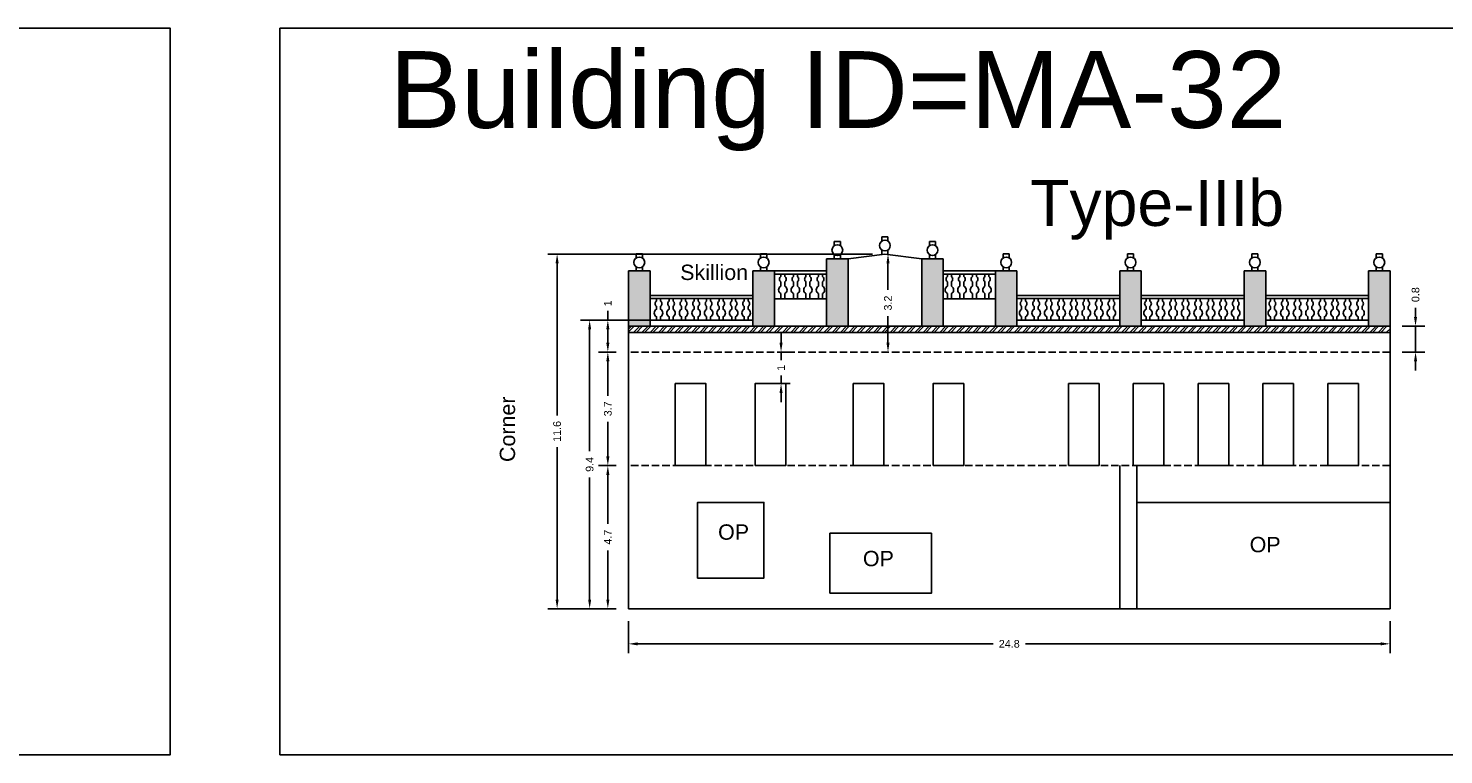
# Model space of a CAD drawing. Header units: metres. Extents: x 3416649 to 3417100, y -6712966 to -6712690.
# Tile 19 of 72: x 3416684 to 3416730, y -6712805 to -6712782. Entities that reach past the tile are written whole.
import ezdxf

# ---------------------------------------------------------------- set-up
doc = ezdxf.new("R2010")
doc.units = ezdxf.units.M
doc.linetypes.add('ACAD_ISO02W100', pattern=[15, 12, -3])
doc.layers.add('Dotted', color=7, linetype='ACAD_ISO02W100', plot=False)
doc.styles.get("Standard").update_dxf_attribs({"font": 'arial.ttf'})
doc.dimstyles.new('ISO-25', dxfattribs={"dimtxt": 0.25, "dimasz": 0.3, "dimexe": 0.3, "dimexo": 0.4, "dimgap": 0.2, "dimtad": 0, "dimdec": 1, "dimdsep": 46, "dimtxsty": 'Standard', "dimcen": 2.5, "dimadec": 0, "dimazin": 0, "dimtfac": 1, "dimtdec": 1, "dimtmove": 0, "dimatfit": 3, "dimfxl": 1, "dimarcsym": 0})

# ---------------------------------------------------------------- blocks, each defined once
blk = doc.blocks.new('*D253')
at = {"color": 0, "lineweight": -2, "transparency": 16777216}
for p, q in [((3416703.208, -6712801.099), (3416703.208, -6712802.143)), ((3416728.008, -6712801.099), (3416728.008, -6712802.143)), ((3416703.508, -6712801.843), (3416715.081, -6712801.843)), ((3416727.708, -6712801.843), (3416716.135, -6712801.843))]:
    blk.add_line(p, q, dxfattribs=at)
at = {"color": 0, "transparency": 16777216}
for points in [[(3416703.508, -6712801.793), (3416703.508, -6712801.893), (3416703.208, -6712801.843)], [(3416727.708, -6712801.793), (3416727.708, -6712801.893), (3416728.008, -6712801.843)]]:
    blk.add_solid(points, dxfattribs=at)
at = {"layer": 'Defpoints', "color": 0, "transparency": 16777216}
for p in [(3416703.208, -6712800.699), (3416728.008, -6712800.699), (3416728.008, -6712801.843)]:
    blk.add_point(p, dxfattribs=at)
at = {"color": 0, "transparency": 16777216, "insert": (3416715.608, -6712801.843), "char_height": 0.25, "attachment_point": 5}
blk.add_mtext('24.8', dxfattribs=at)
blk = doc.blocks.new('*D254')
at = {"color": 0, "lineweight": -2, "transparency": 16777216}
for p, q in [((3416702.808, -6712796.039), (3416702.234, -6712796.039)), ((3416702.534, -6712796.339), (3416702.534, -6712797.936)), ((3416702.534, -6712800.399), (3416702.534, -6712798.802)), ((3416702.808, -6712800.699), (3416702.234, -6712800.699))]:
    blk.add_line(p, q, dxfattribs=at)
at = {"color": 0, "transparency": 16777216}
for points in [[(3416702.484, -6712796.339), (3416702.584, -6712796.339), (3416702.534, -6712796.039)], [(3416702.484, -6712800.399), (3416702.584, -6712800.399), (3416702.534, -6712800.699)]]:
    blk.add_solid(points, dxfattribs=at)
at = {"layer": 'Defpoints', "color": 0, "transparency": 16777216}
for p in [(3416702.534, -6712796.039), (3416703.208, -6712796.039), (3416703.208, -6712800.699)]:
    blk.add_point(p, dxfattribs=at)
at = {"color": 0, "transparency": 16777216, "insert": (3416702.534, -6712798.369), "char_height": 0.25, "attachment_point": 5, "rotation": 90}
blk.add_mtext('4.7', dxfattribs=at)
blk = doc.blocks.new('*D255')
at = {"color": 0, "lineweight": -2, "transparency": 16777216}
for p, q in [((3416702.808, -6712792.339), (3416702.234, -6712792.339)), ((3416702.534, -6712792.639), (3416702.534, -6712793.761)), ((3416702.534, -6712795.739), (3416702.534, -6712794.616)), ((3416702.808, -6712796.039), (3416702.234, -6712796.039))]:
    blk.add_line(p, q, dxfattribs=at)
at = {"color": 0, "transparency": 16777216}
for points in [[(3416702.484, -6712792.639), (3416702.584, -6712792.639), (3416702.534, -6712792.339)], [(3416702.484, -6712795.739), (3416702.584, -6712795.739), (3416702.534, -6712796.039)]]:
    blk.add_solid(points, dxfattribs=at)
at = {"layer": 'Defpoints', "color": 0, "transparency": 16777216}
for p in [(3416702.534, -6712792.339), (3416703.208, -6712792.339), (3416703.208, -6712796.039)]:
    blk.add_point(p, dxfattribs=at)
at = {"color": 0, "transparency": 16777216, "insert": (3416702.534, -6712794.189), "char_height": 0.25, "attachment_point": 5, "rotation": 90}
blk.add_mtext('3.7', dxfattribs=at)
blk = doc.blocks.new('*D256')
at = {"color": 0, "lineweight": -2, "transparency": 16777216}
for p, q in [((3416711.958, -6712789.149), (3416711.958, -6712789.149)), ((3416711.658, -6712789.449), (3416711.658, -6712790.318)), ((3416711.658, -6712792.039), (3416711.658, -6712791.17)), ((3416711.889, -6712792.339), (3416711.958, -6712792.339))]:
    blk.add_line(p, q, dxfattribs=at)
at = {"color": 0, "transparency": 16777216}
for points in [[(3416711.608, -6712789.449), (3416711.708, -6712789.449), (3416711.658, -6712789.149)], [(3416711.608, -6712792.039), (3416711.708, -6712792.039), (3416711.658, -6712792.339)]]:
    blk.add_solid(points, dxfattribs=at)
at = {"layer": 'Defpoints', "color": 0, "transparency": 16777216}
for p in [(3416711.558, -6712789.149), (3416711.658, -6712789.149), (3416711.489, -6712792.339)]:
    blk.add_point(p, dxfattribs=at)
at = {"color": 0, "transparency": 16777216, "insert": (3416711.658, -6712790.744), "char_height": 0.25, "attachment_point": 5, "rotation": 90}
blk.add_mtext('3.2', dxfattribs=at)
blk = doc.blocks.new('*D257')
at = {"color": 0, "lineweight": -2, "transparency": 16777216}
for p, q in [((3416702.534, -6712791.299), (3416702.534, -6712790.999)), ((3416704.128, -6712791.299), (3416702.234, -6712791.299)), ((3416702.534, -6712792.039), (3416702.534, -6712791.599)), ((3416702.808, -6712792.339), (3416702.234, -6712792.339))]:
    blk.add_line(p, q, dxfattribs=at)
at = {"color": 0, "transparency": 16777216}
for points in [[(3416702.484, -6712791.599), (3416702.584, -6712791.599), (3416702.534, -6712791.299)], [(3416702.484, -6712792.039), (3416702.584, -6712792.039), (3416702.534, -6712792.339)]]:
    blk.add_solid(points, dxfattribs=at)
at = {"layer": 'Defpoints', "color": 0, "transparency": 16777216}
for p in [(3416702.534, -6712791.299), (3416704.528, -6712791.299), (3416703.208, -6712792.339)]:
    blk.add_point(p, dxfattribs=at)
at = {"color": 0, "transparency": 16777216, "insert": (3416702.534, -6712790.753), "char_height": 0.25, "attachment_point": 5, "rotation": 90}
blk.add_mtext('1', dxfattribs=at)
blk = doc.blocks.new('*D258')
at = {"color": 0, "lineweight": -2, "transparency": 16777216}
for p, q in [((3416702.808, -6712791.299), (3416701.642, -6712791.299)), ((3416701.942, -6712791.599), (3416701.942, -6712795.572)), ((3416701.942, -6712800.399), (3416701.942, -6712796.426)), ((3416702.808, -6712800.699), (3416701.642, -6712800.699))]:
    blk.add_line(p, q, dxfattribs=at)
at = {"color": 0, "transparency": 16777216}
for points in [[(3416701.892, -6712791.599), (3416701.992, -6712791.599), (3416701.942, -6712791.299)], [(3416701.892, -6712800.399), (3416701.992, -6712800.399), (3416701.942, -6712800.699)]]:
    blk.add_solid(points, dxfattribs=at)
at = {"layer": 'Defpoints', "color": 0, "transparency": 16777216}
for p in [(3416701.942, -6712791.299), (3416703.208, -6712791.299), (3416703.208, -6712800.699)]:
    blk.add_point(p, dxfattribs=at)
at = {"color": 0, "transparency": 16777216, "insert": (3416701.942, -6712795.999), "char_height": 0.25, "attachment_point": 5, "rotation": 90}
blk.add_mtext('9.4', dxfattribs=at)
blk = doc.blocks.new('*D259')
at = {"color": 0, "lineweight": -2, "transparency": 16777216}
for p, q in [((3416711.158, -6712789.149), (3416700.582, -6712789.149)), ((3416700.882, -6712789.449), (3416700.882, -6712794.411)), ((3416700.882, -6712800.399), (3416700.882, -6712795.437)), ((3416702.808, -6712800.699), (3416700.582, -6712800.699))]:
    blk.add_line(p, q, dxfattribs=at)
at = {"color": 0, "transparency": 16777216}
for points in [[(3416700.832, -6712789.449), (3416700.932, -6712789.449), (3416700.882, -6712789.149)], [(3416700.832, -6712800.399), (3416700.932, -6712800.399), (3416700.882, -6712800.699)]]:
    blk.add_solid(points, dxfattribs=at)
at = {"layer": 'Defpoints', "color": 0, "transparency": 16777216}
for p in [(3416700.882, -6712789.149), (3416711.558, -6712789.149), (3416703.208, -6712800.699)]:
    blk.add_point(p, dxfattribs=at)
at = {"color": 0, "transparency": 16777216, "insert": (3416700.882, -6712794.924), "char_height": 0.25, "attachment_point": 5, "rotation": 90}
blk.add_mtext('11.6', dxfattribs=at)
blk = doc.blocks.new('*D260')
at = {"color": 0, "lineweight": -2, "transparency": 16777216}
for p, q in [((3416708.176, -6712792.039), (3416708.176, -6712791.739)), ((3416708.176, -6712792.339), (3416708.176, -6712792.608)), ((3416708.228, -6712792.339), (3416708.476, -6712792.339)), ((3416708.176, -6712793.369), (3416708.176, -6712793.1)), ((3416708.228, -6712793.369), (3416708.476, -6712793.369)), ((3416708.176, -6712793.669), (3416708.176, -6712793.969))]:
    blk.add_line(p, q, dxfattribs=at)
at = {"color": 0, "transparency": 16777216}
for points in [[(3416708.126, -6712792.039), (3416708.226, -6712792.039), (3416708.176, -6712792.339)], [(3416708.126, -6712793.669), (3416708.226, -6712793.669), (3416708.176, -6712793.369)]]:
    blk.add_solid(points, dxfattribs=at)
at = {"layer": 'Defpoints', "color": 0, "transparency": 16777216}
for p in [(3416707.828, -6712792.339), (3416708.176, -6712792.339), (3416707.828, -6712793.369)]:
    blk.add_point(p, dxfattribs=at)
at = {"color": 0, "transparency": 16777216, "insert": (3416708.176, -6712792.854), "char_height": 0.25, "attachment_point": 5, "rotation": 90}
blk.add_mtext('1', dxfattribs=at)
blk = doc.blocks.new('*D261')
at = {"color": 0, "lineweight": -2, "transparency": 16777216}
for p, q in [((3416728.839, -6712791.199), (3416728.839, -6712790.899)), ((3416728.408, -6712791.499), (3416729.139, -6712791.499)), ((3416728.839, -6712792.339), (3416728.839, -6712791.499)), ((3416728.408, -6712792.339), (3416729.139, -6712792.339)), ((3416728.839, -6712792.639), (3416728.839, -6712792.939))]:
    blk.add_line(p, q, dxfattribs=at)
at = {"color": 0, "transparency": 16777216}
for points in [[(3416728.789, -6712791.199), (3416728.889, -6712791.199), (3416728.839, -6712791.499)], [(3416728.789, -6712792.639), (3416728.889, -6712792.639), (3416728.839, -6712792.339)]]:
    blk.add_solid(points, dxfattribs=at)
at = {"layer": 'Defpoints', "color": 0, "transparency": 16777216}
for p in [(3416728.008, -6712791.499), (3416728.839, -6712791.499), (3416728.008, -6712792.339)]:
    blk.add_point(p, dxfattribs=at)
at = {"color": 0, "transparency": 16777216, "insert": (3416728.839, -6712790.471), "char_height": 0.25, "attachment_point": 5, "rotation": 90}
blk.add_mtext('0.8', dxfattribs=at)

msp = doc.modelspace()

# ---------------------------------------------------------------- hatches: boundary and pattern name
h = msp.add_hatch()
h.set_pattern_fill('ANSI32', color=256, scale=0.02)
h.set_pattern_definition([(45, (-8.33912, 0), (-0.134703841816, 0.134703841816), []), (45, (-8.24931, 0), (-0.134703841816, 0.134703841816), [])])
h.paths.add_polyline_path([(3416703.208, -6712791.499), (3416703.208, -6712791.699), (3416728.008, -6712791.699), (3416728.008, -6712791.499)])
h.paths.add_polyline_path([(3416704.733, -6712790.276), (3416707.196, -6712790.276), (3416707.196, -6712789.246), (3416704.733, -6712789.246)], flags=9)
h = msp.add_hatch(color=256)
h.dxf.hatch_style = 1
h.paths.add_polyline_path([(3416727.308, -6712791.499), (3416728.008, -6712791.499), (3416728.008, -6712789.699), (3416727.308, -6712789.699)])
h.paths.add_polyline_path([(3416723.258, -6712791.499), (3416723.958, -6712791.499), (3416723.958, -6712789.699), (3416723.258, -6712789.699)])
h.paths.add_polyline_path([(3416719.908, -6712789.699), (3416719.208, -6712789.699), (3416719.208, -6712791.499), (3416719.908, -6712791.499)])
h.paths.add_polyline_path([(3416715.158, -6712791.499), (3416715.858, -6712791.499), (3416715.858, -6712789.699), (3416715.158, -6712789.699)])
h.paths.add_polyline_path([(3416712.758, -6712791.499), (3416713.458, -6712791.499), (3416713.458, -6712789.299), (3416712.758, -6712789.299)])
h.paths.add_polyline_path([(3416709.658, -6712791.499), (3416710.358, -6712791.499), (3416710.358, -6712789.299), (3416709.658, -6712789.299)])
h.paths.add_polyline_path([(3416707.258, -6712791.499), (3416707.958, -6712791.499), (3416707.958, -6712789.699), (3416707.258, -6712789.699)])
h.paths.add_polyline_path([(3416703.908, -6712789.699), (3416703.208, -6712789.699), (3416703.208, -6712791.499), (3416703.908, -6712791.499)])

# ---------------------------------------------------------------- linework, layer by layer
for points in [[(3416649.386, -6712781.797), (3416688.284, -6712781.797), (3416688.284, -6712805.453), (3416649.386, -6712805.453)], [(3416691.857, -6712781.797), (3416740.65, -6712781.797), (3416740.65, -6712805.453), (3416691.857, -6712805.453)], [(3416704.728, -6712796.039), (3416705.728, -6712796.039), (3416705.728, -6712793.369), (3416704.728, -6712793.369)], [(3416707.328, -6712796.039), (3416708.328, -6712796.039), (3416708.328, -6712793.369), (3416707.328, -6712793.369)], [(3416710.528, -6712796.039), (3416711.528, -6712796.039), (3416711.528, -6712793.369), (3416710.528, -6712793.369)], [(3416713.128, -6712796.039), (3416714.128, -6712796.039), (3416714.128, -6712793.369), (3416713.128, -6712793.369)], [(3416705.458, -6712799.699), (3416707.618, -6712799.699), (3416707.618, -6712797.239), (3416705.458, -6712797.239)], [(3416719.758, -6712797.239), (3416728.008, -6712797.239), (3416728.008, -6712800.699), (3416719.758, -6712800.699)], [(3416713.076, -6712798.239), (3416713.076, -6712800.189), (3416709.768, -6712800.189), (3416709.768, -6712798.239)]]:
    msp.add_lwpolyline(points, close=True)
for points in [[(3416709.908, -6712788.877), (3416709.908, -6712788.743)], [(3416710.108, -6712788.743), (3416709.908, -6712788.743)], [(3416710.108, -6712788.877), (3416710.108, -6712788.743)], [(3416711.458, -6712788.727), (3416711.458, -6712788.593)], [(3416711.658, -6712788.593), (3416711.458, -6712788.593)], [(3416711.658, -6712788.727), (3416711.658, -6712788.593)], [(3416713.008, -6712788.877), (3416713.008, -6712788.743)], [(3416713.008, -6712788.743), (3416713.208, -6712788.743)], [(3416713.208, -6712788.877), (3416713.208, -6712788.743)], [(3416703.458, -6712789.277), (3416703.458, -6712789.143)], [(3416703.658, -6712789.143), (3416703.458, -6712789.143)], [(3416703.658, -6712789.277), (3416703.658, -6712789.143)], [(3416707.508, -6712789.277), (3416707.508, -6712789.143)], [(3416707.708, -6712789.143), (3416707.508, -6712789.143)], [(3416707.708, -6712789.277), (3416707.708, -6712789.143)], [(3416709.658, -6712789.299), (3416709.658, -6712791.499)], [(3416709.658, -6712789.299), (3416710.358, -6712789.299)], [(3416709.908, -6712789.299), (3416709.908, -6712789.165)], [(3416710.108, -6712789.299), (3416710.108, -6712789.165)], [(3416710.358, -6712789.299), (3416711.558, -6712789.149)], [(3416710.358, -6712789.299), (3416710.358, -6712791.499)], [(3416711.458, -6712789.149), (3416711.458, -6712789.015)], [(3416712.758, -6712789.299), (3416711.558, -6712789.149)], [(3416711.658, -6712789.149), (3416711.658, -6712789.015)], [(3416712.758, -6712789.299), (3416712.758, -6712791.499)], [(3416713.458, -6712789.299), (3416712.758, -6712789.299)], [(3416713.008, -6712789.299), (3416713.008, -6712789.165)], [(3416713.208, -6712789.299), (3416713.208, -6712789.165)], [(3416713.458, -6712789.299), (3416713.458, -6712791.499)], [(3416715.408, -6712789.277), (3416715.408, -6712789.143)], [(3416715.408, -6712789.143), (3416715.608, -6712789.143)], [(3416715.608, -6712789.277), (3416715.608, -6712789.143)], [(3416719.458, -6712789.277), (3416719.458, -6712789.143)], [(3416719.458, -6712789.143), (3416719.658, -6712789.143)], [(3416719.658, -6712789.277), (3416719.658, -6712789.143)], [(3416723.508, -6712789.277), (3416723.508, -6712789.143)], [(3416723.508, -6712789.143), (3416723.708, -6712789.143)], [(3416723.708, -6712789.277), (3416723.708, -6712789.143)], [(3416727.558, -6712789.277), (3416727.558, -6712789.143)], [(3416727.558, -6712789.143), (3416727.758, -6712789.143)], [(3416727.758, -6712789.277), (3416727.758, -6712789.143)], [(3416703.208, -6712789.699), (3416703.208, -6712800.699)], [(3416703.208, -6712789.699), (3416703.908, -6712789.699)], [(3416703.308, -6712789.699), (3416703.808, -6712789.699)], [(3416703.458, -6712789.699), (3416703.458, -6712789.565)], [(3416703.658, -6712789.699), (3416703.658, -6712789.565)], [(3416703.908, -6712789.699), (3416703.908, -6712791.499)], [(3416707.258, -6712789.699), (3416707.258, -6712791.499)], [(3416707.258, -6712789.699), (3416707.958, -6712789.699)], [(3416707.358, -6712789.699), (3416707.858, -6712789.699)], [(3416707.508, -6712789.699), (3416707.508, -6712789.565)], [(3416707.708, -6712789.699), (3416707.708, -6712789.565)], [(3416707.958, -6712789.699), (3416707.958, -6712791.499)], [(3416707.958, -6712789.699), (3416709.658, -6712789.699)], [(3416715.158, -6712789.699), (3416713.458, -6712789.699)], [(3416715.158, -6712789.699), (3416715.158, -6712791.499)], [(3416715.858, -6712789.699), (3416715.158, -6712789.699)], [(3416715.758, -6712789.699), (3416715.258, -6712789.699)], [(3416715.408, -6712789.699), (3416715.408, -6712789.565)], [(3416715.608, -6712789.699), (3416715.608, -6712789.565)], [(3416715.858, -6712789.699), (3416715.858, -6712791.499)], [(3416719.208, -6712789.699), (3416719.208, -6712791.499)], [(3416719.908, -6712789.699), (3416719.208, -6712789.699)], [(3416719.808, -6712789.699), (3416719.308, -6712789.699)], [(3416719.458, -6712789.699), (3416719.458, -6712789.565)], [(3416719.658, -6712789.699), (3416719.658, -6712789.565)], [(3416719.908, -6712789.699), (3416719.908, -6712791.499)], [(3416723.258, -6712789.699), (3416723.258, -6712791.499)], [(3416723.958, -6712789.699), (3416723.258, -6712789.699)], [(3416723.858, -6712789.699), (3416723.358, -6712789.699)], [(3416723.508, -6712789.699), (3416723.508, -6712789.565)], [(3416723.708, -6712789.699), (3416723.708, -6712789.565)], [(3416723.958, -6712789.699), (3416723.958, -6712791.499)], [(3416727.308, -6712789.699), (3416727.308, -6712791.499)], [(3416728.008, -6712789.699), (3416727.308, -6712789.699)], [(3416727.908, -6712789.699), (3416727.408, -6712789.699)], [(3416727.558, -6712789.699), (3416727.558, -6712789.565)], [(3416727.758, -6712789.699), (3416727.758, -6712789.565)], [(3416728.008, -6712789.699), (3416728.008, -6712800.699)], [(3416707.958, -6712789.799), (3416709.658, -6712789.799)], [(3416715.158, -6712789.799), (3416713.458, -6712789.799)], [(3416703.908, -6712790.499), (3416707.258, -6712790.499)], [(3416703.908, -6712790.599), (3416707.258, -6712790.599)], [(3416707.958, -6712790.605), (3416709.658, -6712790.605)], [(3416715.158, -6712790.605), (3416713.458, -6712790.605)], [(3416719.208, -6712790.499), (3416715.858, -6712790.499)], [(3416719.208, -6712790.599), (3416715.858, -6712790.599)], [(3416723.258, -6712790.499), (3416719.908, -6712790.499)], [(3416723.258, -6712790.599), (3416719.908, -6712790.599)], [(3416727.308, -6712790.499), (3416723.958, -6712790.499)], [(3416727.308, -6712790.599), (3416723.958, -6712790.599)], [(3416703.208, -6712791.499), (3416728.008, -6712791.499)], [(3416703.908, -6712791.299), (3416707.258, -6712791.299)], [(3416719.208, -6712791.299), (3416715.858, -6712791.299)], [(3416723.258, -6712791.299), (3416719.908, -6712791.299)], [(3416727.308, -6712791.299), (3416723.958, -6712791.299)], [(3416703.208, -6712791.699), (3416728.008, -6712791.699)], [(3416717.535, -6712793.369), (3416717.535, -6712796.039)], [(3416718.535, -6712793.369), (3416717.535, -6712793.369)], [(3416718.535, -6712793.369), (3416718.535, -6712796.039)], [(3416719.646, -6712793.369), (3416719.646, -6712796.039)], [(3416720.646, -6712793.369), (3416719.646, -6712793.369)], [(3416720.646, -6712793.369), (3416720.646, -6712796.039)], [(3416721.757, -6712793.369), (3416721.757, -6712796.039)], [(3416722.757, -6712793.369), (3416721.757, -6712793.369)], [(3416722.757, -6712793.369), (3416722.757, -6712796.039)], [(3416723.867, -6712793.369), (3416723.867, -6712796.039)], [(3416724.867, -6712793.369), (3416723.867, -6712793.369)], [(3416724.867, -6712793.369), (3416724.867, -6712796.039)], [(3416725.978, -6712793.369), (3416725.978, -6712796.039)], [(3416726.978, -6712793.369), (3416725.978, -6712793.369)], [(3416726.978, -6712793.369), (3416726.978, -6712796.039)], [(3416718.535, -6712796.039), (3416717.535, -6712796.039)], [(3416719.208, -6712796.039), (3416719.208, -6712800.699)], [(3416720.646, -6712796.039), (3416719.646, -6712796.039)], [(3416719.758, -6712796.039), (3416719.758, -6712800.699)], [(3416722.757, -6712796.039), (3416721.757, -6712796.039)], [(3416724.867, -6712796.039), (3416723.867, -6712796.039)], [(3416726.978, -6712796.039), (3416725.978, -6712796.039)], [(3416719.758, -6712797.239), (3416728.008, -6712797.239)], [(3416703.208, -6712800.699), (3416728.008, -6712800.699)]]:
    msp.add_lwpolyline(points)
for points in [[(3416708.17, -6712789.799), (3416708.17, -6712789.879, 0.504557), (3416708.17, -6712790.054), (3416708.17, -6712790.194, 0.59952), (3416708.17, -6712790.437), (3416708.17, -6712790.605)], [(3416708.299, -6712790.605), (3416708.299, -6712790.437, 0.59952), (3416708.299, -6712790.194), (3416708.299, -6712790.054, 0.504557), (3416708.299, -6712789.879), (3416708.299, -6712789.799)], [(3416708.578, -6712789.799), (3416708.578, -6712789.879, 0.504557), (3416708.578, -6712790.054), (3416708.578, -6712790.194, 0.59952), (3416708.578, -6712790.437), (3416708.578, -6712790.605)], [(3416708.707, -6712790.605), (3416708.707, -6712790.437, 0.59952), (3416708.707, -6712790.194), (3416708.707, -6712790.054, 0.504557), (3416708.707, -6712789.879), (3416708.707, -6712789.799)], [(3416708.986, -6712789.799), (3416708.986, -6712789.879, 0.504557), (3416708.986, -6712790.054), (3416708.986, -6712790.194, 0.59952), (3416708.986, -6712790.437), (3416708.986, -6712790.605)], [(3416709.115, -6712790.605), (3416709.115, -6712790.437, 0.59952), (3416709.115, -6712790.194), (3416709.115, -6712790.054, 0.504557), (3416709.115, -6712789.879), (3416709.115, -6712789.799)], [(3416709.394, -6712789.799), (3416709.394, -6712789.879, 0.504557), (3416709.394, -6712790.054), (3416709.394, -6712790.194, 0.59952), (3416709.394, -6712790.437), (3416709.394, -6712790.605)], [(3416709.523, -6712790.605), (3416709.523, -6712790.437, 0.59952), (3416709.523, -6712790.194), (3416709.523, -6712790.054, 0.504557), (3416709.523, -6712789.879), (3416709.523, -6712789.799)], [(3416713.593, -6712790.605), (3416713.593, -6712790.437, -0.59952), (3416713.593, -6712790.194), (3416713.593, -6712790.054, -0.504557), (3416713.593, -6712789.879), (3416713.593, -6712789.799)], [(3416713.723, -6712789.799), (3416713.723, -6712789.879, -0.504557), (3416713.723, -6712790.054), (3416713.723, -6712790.194, -0.59952), (3416713.723, -6712790.437), (3416713.723, -6712790.605)], [(3416714.001, -6712790.605), (3416714.001, -6712790.437, -0.59952), (3416714.001, -6712790.194), (3416714.001, -6712790.054, -0.504557), (3416714.001, -6712789.879), (3416714.001, -6712789.799)], [(3416714.131, -6712789.799), (3416714.131, -6712789.879, -0.504557), (3416714.131, -6712790.054), (3416714.131, -6712790.194, -0.59952), (3416714.131, -6712790.437), (3416714.131, -6712790.605)], [(3416714.409, -6712790.605), (3416714.409, -6712790.437, -0.59952), (3416714.409, -6712790.194), (3416714.409, -6712790.054, -0.504557), (3416714.409, -6712789.879), (3416714.409, -6712789.799)], [(3416714.539, -6712789.799), (3416714.539, -6712789.879, -0.504557), (3416714.539, -6712790.054), (3416714.539, -6712790.194, -0.59952), (3416714.539, -6712790.437), (3416714.539, -6712790.605)], [(3416714.817, -6712790.605), (3416714.817, -6712790.437, -0.59952), (3416714.817, -6712790.194), (3416714.817, -6712790.054, -0.504557), (3416714.817, -6712789.879), (3416714.817, -6712789.799)], [(3416714.947, -6712789.799), (3416714.947, -6712789.879, -0.504557), (3416714.947, -6712790.054), (3416714.947, -6712790.194, -0.59952), (3416714.947, -6712790.437), (3416714.947, -6712790.605)], [(3416704.12, -6712790.599), (3416704.12, -6712790.679, 0.504557), (3416704.12, -6712790.854), (3416704.12, -6712790.948, 0.59952), (3416704.12, -6712791.191), (3416704.12, -6712791.299)], [(3416704.249, -6712791.299), (3416704.249, -6712791.191, 0.59952), (3416704.249, -6712790.948), (3416704.249, -6712790.854, 0.504557), (3416704.249, -6712790.679), (3416704.249, -6712790.599)], [(3416704.528, -6712790.599), (3416704.528, -6712790.679, 0.504557), (3416704.528, -6712790.854), (3416704.528, -6712790.948, 0.59952), (3416704.528, -6712791.191), (3416704.528, -6712791.299)], [(3416704.657, -6712791.299), (3416704.657, -6712791.191, 0.59952), (3416704.657, -6712790.948), (3416704.657, -6712790.854, 0.504557), (3416704.657, -6712790.679), (3416704.657, -6712790.599)], [(3416704.936, -6712790.599), (3416704.936, -6712790.679, 0.504557), (3416704.936, -6712790.854), (3416704.936, -6712790.948, 0.59952), (3416704.936, -6712791.191), (3416704.936, -6712791.299)], [(3416705.065, -6712791.299), (3416705.065, -6712791.191, 0.59952), (3416705.065, -6712790.948), (3416705.065, -6712790.854, 0.504557), (3416705.065, -6712790.679), (3416705.065, -6712790.599)], [(3416705.344, -6712790.599), (3416705.344, -6712790.679, 0.504557), (3416705.344, -6712790.854), (3416705.344, -6712790.948, 0.59952), (3416705.344, -6712791.191), (3416705.344, -6712791.299)], [(3416705.473, -6712791.299), (3416705.473, -6712791.191, 0.59952), (3416705.473, -6712790.948), (3416705.473, -6712790.854, 0.504557), (3416705.473, -6712790.679), (3416705.473, -6712790.599)], [(3416705.752, -6712790.599), (3416705.752, -6712790.679, 0.504557), (3416705.752, -6712790.854), (3416705.752, -6712790.948, 0.59952), (3416705.752, -6712791.191), (3416705.752, -6712791.299)], [(3416705.881, -6712791.299), (3416705.881, -6712791.191, 0.59952), (3416705.881, -6712790.948), (3416705.881, -6712790.854, 0.504557), (3416705.881, -6712790.679), (3416705.881, -6712790.599)], [(3416706.16, -6712790.599), (3416706.16, -6712790.679, 0.504557), (3416706.16, -6712790.854), (3416706.16, -6712790.948, 0.59952), (3416706.16, -6712791.191), (3416706.16, -6712791.299)], [(3416706.289, -6712791.299), (3416706.289, -6712791.191, 0.59952), (3416706.289, -6712790.948), (3416706.289, -6712790.854, 0.504557), (3416706.289, -6712790.679), (3416706.289, -6712790.599)], [(3416706.568, -6712790.599), (3416706.568, -6712790.679, 0.504557), (3416706.568, -6712790.854), (3416706.568, -6712790.948, 0.59952), (3416706.568, -6712791.191), (3416706.568, -6712791.299)], [(3416706.697, -6712791.299), (3416706.697, -6712791.191, 0.59952), (3416706.697, -6712790.948), (3416706.697, -6712790.854, 0.504557), (3416706.697, -6712790.679), (3416706.697, -6712790.599)], [(3416706.976, -6712790.599), (3416706.976, -6712790.679, 0.504557), (3416706.976, -6712790.854), (3416706.976, -6712790.948, 0.59952), (3416706.976, -6712791.191), (3416706.976, -6712791.299)], [(3416707.105, -6712791.299), (3416707.105, -6712791.191, 0.59952), (3416707.105, -6712790.948), (3416707.105, -6712790.854, 0.504557), (3416707.105, -6712790.679), (3416707.105, -6712790.599)], [(3416716.011, -6712791.299), (3416716.011, -6712791.191, -0.59952), (3416716.011, -6712790.948), (3416716.011, -6712790.854, -0.504557), (3416716.011, -6712790.679), (3416716.011, -6712790.599)], [(3416716.141, -6712790.599), (3416716.141, -6712790.679, -0.504557), (3416716.141, -6712790.854), (3416716.141, -6712790.948, -0.59952), (3416716.141, -6712791.191), (3416716.141, -6712791.299)], [(3416716.419, -6712791.299), (3416716.419, -6712791.191, -0.59952), (3416716.419, -6712790.948), (3416716.419, -6712790.854, -0.504557), (3416716.419, -6712790.679), (3416716.419, -6712790.599)], [(3416716.549, -6712790.599), (3416716.549, -6712790.679, -0.504557), (3416716.549, -6712790.854), (3416716.549, -6712790.948, -0.59952), (3416716.549, -6712791.191), (3416716.549, -6712791.299)], [(3416716.827, -6712791.299), (3416716.827, -6712791.191, -0.59952), (3416716.827, -6712790.948), (3416716.827, -6712790.854, -0.504557), (3416716.827, -6712790.679), (3416716.827, -6712790.599)], [(3416716.957, -6712790.599), (3416716.957, -6712790.679, -0.504557), (3416716.957, -6712790.854), (3416716.957, -6712790.948, -0.59952), (3416716.957, -6712791.191), (3416716.957, -6712791.299)], [(3416717.235, -6712791.299), (3416717.235, -6712791.191, -0.59952), (3416717.235, -6712790.948), (3416717.235, -6712790.854, -0.504557), (3416717.235, -6712790.679), (3416717.235, -6712790.599)], [(3416717.365, -6712790.599), (3416717.365, -6712790.679, -0.504557), (3416717.365, -6712790.854), (3416717.365, -6712790.948, -0.59952), (3416717.365, -6712791.191), (3416717.365, -6712791.299)], [(3416717.643, -6712791.299), (3416717.643, -6712791.191, -0.59952), (3416717.643, -6712790.948), (3416717.643, -6712790.854, -0.504557), (3416717.643, -6712790.679), (3416717.643, -6712790.599)], [(3416717.773, -6712790.599), (3416717.773, -6712790.679, -0.504557), (3416717.773, -6712790.854), (3416717.773, -6712790.948, -0.59952), (3416717.773, -6712791.191), (3416717.773, -6712791.299)], [(3416718.051, -6712791.299), (3416718.051, -6712791.191, -0.59952), (3416718.051, -6712790.948), (3416718.051, -6712790.854, -0.504557), (3416718.051, -6712790.679), (3416718.051, -6712790.599)], [(3416718.181, -6712790.599), (3416718.181, -6712790.679, -0.504557), (3416718.181, -6712790.854), (3416718.181, -6712790.948, -0.59952), (3416718.181, -6712791.191), (3416718.181, -6712791.299)], [(3416718.459, -6712791.299), (3416718.459, -6712791.191, -0.59952), (3416718.459, -6712790.948), (3416718.459, -6712790.854, -0.504557), (3416718.459, -6712790.679), (3416718.459, -6712790.599)], [(3416718.589, -6712790.599), (3416718.589, -6712790.679, -0.504557), (3416718.589, -6712790.854), (3416718.589, -6712790.948, -0.59952), (3416718.589, -6712791.191), (3416718.589, -6712791.299)], [(3416718.867, -6712791.299), (3416718.867, -6712791.191, -0.59952), (3416718.867, -6712790.948), (3416718.867, -6712790.854, -0.504557), (3416718.867, -6712790.679), (3416718.867, -6712790.599)], [(3416718.997, -6712790.599), (3416718.997, -6712790.679, -0.504557), (3416718.997, -6712790.854), (3416718.997, -6712790.948, -0.59952), (3416718.997, -6712791.191), (3416718.997, -6712791.299)], [(3416720.061, -6712791.299), (3416720.061, -6712791.191, -0.59952), (3416720.061, -6712790.948), (3416720.061, -6712790.854, -0.504557), (3416720.061, -6712790.679), (3416720.061, -6712790.599)], [(3416720.191, -6712790.599), (3416720.191, -6712790.679, -0.504557), (3416720.191, -6712790.854), (3416720.191, -6712790.948, -0.59952), (3416720.191, -6712791.191), (3416720.191, -6712791.299)], [(3416720.469, -6712791.299), (3416720.469, -6712791.191, -0.59952), (3416720.469, -6712790.948), (3416720.469, -6712790.854, -0.504557), (3416720.469, -6712790.679), (3416720.469, -6712790.599)], [(3416720.599, -6712790.599), (3416720.599, -6712790.679, -0.504557), (3416720.599, -6712790.854), (3416720.599, -6712790.948, -0.59952), (3416720.599, -6712791.191), (3416720.599, -6712791.299)], [(3416720.877, -6712791.299), (3416720.877, -6712791.191, -0.59952), (3416720.877, -6712790.948), (3416720.877, -6712790.854, -0.504557), (3416720.877, -6712790.679), (3416720.877, -6712790.599)], [(3416721.007, -6712790.599), (3416721.007, -6712790.679, -0.504557), (3416721.007, -6712790.854), (3416721.007, -6712790.948, -0.59952), (3416721.007, -6712791.191), (3416721.007, -6712791.299)], [(3416721.285, -6712791.299), (3416721.285, -6712791.191, -0.59952), (3416721.285, -6712790.948), (3416721.285, -6712790.854, -0.504557), (3416721.285, -6712790.679), (3416721.285, -6712790.599)], [(3416721.415, -6712790.599), (3416721.415, -6712790.679, -0.504557), (3416721.415, -6712790.854), (3416721.415, -6712790.948, -0.59952), (3416721.415, -6712791.191), (3416721.415, -6712791.299)], [(3416721.693, -6712791.299), (3416721.693, -6712791.191, -0.59952), (3416721.693, -6712790.948), (3416721.693, -6712790.854, -0.504557), (3416721.693, -6712790.679), (3416721.693, -6712790.599)], [(3416721.823, -6712790.599), (3416721.823, -6712790.679, -0.504557), (3416721.823, -6712790.854), (3416721.823, -6712790.948, -0.59952), (3416721.823, -6712791.191), (3416721.823, -6712791.299)], [(3416722.101, -6712791.299), (3416722.101, -6712791.191, -0.59952), (3416722.101, -6712790.948), (3416722.101, -6712790.854, -0.504557), (3416722.101, -6712790.679), (3416722.101, -6712790.599)], [(3416722.231, -6712790.599), (3416722.231, -6712790.679, -0.504557), (3416722.231, -6712790.854), (3416722.231, -6712790.948, -0.59952), (3416722.231, -6712791.191), (3416722.231, -6712791.299)], [(3416722.509, -6712791.299), (3416722.509, -6712791.191, -0.59952), (3416722.509, -6712790.948), (3416722.509, -6712790.854, -0.504557), (3416722.509, -6712790.679), (3416722.509, -6712790.599)], [(3416722.639, -6712790.599), (3416722.639, -6712790.679, -0.504557), (3416722.639, -6712790.854), (3416722.639, -6712790.948, -0.59952), (3416722.639, -6712791.191), (3416722.639, -6712791.299)], [(3416722.917, -6712791.299), (3416722.917, -6712791.191, -0.59952), (3416722.917, -6712790.948), (3416722.917, -6712790.854, -0.504557), (3416722.917, -6712790.679), (3416722.917, -6712790.599)], [(3416723.047, -6712790.599), (3416723.047, -6712790.679, -0.504557), (3416723.047, -6712790.854), (3416723.047, -6712790.948, -0.59952), (3416723.047, -6712791.191), (3416723.047, -6712791.299)], [(3416724.111, -6712791.299), (3416724.111, -6712791.191, -0.59952), (3416724.111, -6712790.948), (3416724.111, -6712790.854, -0.504557), (3416724.111, -6712790.679), (3416724.111, -6712790.599)], [(3416724.241, -6712790.599), (3416724.241, -6712790.679, -0.504557), (3416724.241, -6712790.854), (3416724.241, -6712790.948, -0.59952), (3416724.241, -6712791.191), (3416724.241, -6712791.299)], [(3416724.519, -6712791.299), (3416724.519, -6712791.191, -0.59952), (3416724.519, -6712790.948), (3416724.519, -6712790.854, -0.504557), (3416724.519, -6712790.679), (3416724.519, -6712790.599)], [(3416724.649, -6712790.599), (3416724.649, -6712790.679, -0.504557), (3416724.649, -6712790.854), (3416724.649, -6712790.948, -0.59952), (3416724.649, -6712791.191), (3416724.649, -6712791.299)], [(3416724.927, -6712791.299), (3416724.927, -6712791.191, -0.59952), (3416724.927, -6712790.948), (3416724.927, -6712790.854, -0.504557), (3416724.927, -6712790.679), (3416724.927, -6712790.599)], [(3416725.057, -6712790.599), (3416725.057, -6712790.679, -0.504557), (3416725.057, -6712790.854), (3416725.057, -6712790.948, -0.59952), (3416725.057, -6712791.191), (3416725.057, -6712791.299)], [(3416725.335, -6712791.299), (3416725.335, -6712791.191, -0.59952), (3416725.335, -6712790.948), (3416725.335, -6712790.854, -0.504557), (3416725.335, -6712790.679), (3416725.335, -6712790.599)], [(3416725.465, -6712790.599), (3416725.465, -6712790.679, -0.504557), (3416725.465, -6712790.854), (3416725.465, -6712790.948, -0.59952), (3416725.465, -6712791.191), (3416725.465, -6712791.299)], [(3416725.743, -6712791.299), (3416725.743, -6712791.191, -0.59952), (3416725.743, -6712790.948), (3416725.743, -6712790.854, -0.504557), (3416725.743, -6712790.679), (3416725.743, -6712790.599)], [(3416725.873, -6712790.599), (3416725.873, -6712790.679, -0.504557), (3416725.873, -6712790.854), (3416725.873, -6712790.948, -0.59952), (3416725.873, -6712791.191), (3416725.873, -6712791.299)], [(3416726.151, -6712791.299), (3416726.151, -6712791.191, -0.59952), (3416726.151, -6712790.948), (3416726.151, -6712790.854, -0.504557), (3416726.151, -6712790.679), (3416726.151, -6712790.599)], [(3416726.281, -6712790.599), (3416726.281, -6712790.679, -0.504557), (3416726.281, -6712790.854), (3416726.281, -6712790.948, -0.59952), (3416726.281, -6712791.191), (3416726.281, -6712791.299)], [(3416726.559, -6712791.299), (3416726.559, -6712791.191, -0.59952), (3416726.559, -6712790.948), (3416726.559, -6712790.854, -0.504557), (3416726.559, -6712790.679), (3416726.559, -6712790.599)], [(3416726.689, -6712790.599), (3416726.689, -6712790.679, -0.504557), (3416726.689, -6712790.854), (3416726.689, -6712790.948, -0.59952), (3416726.689, -6712791.191), (3416726.689, -6712791.299)], [(3416726.967, -6712791.299), (3416726.967, -6712791.191, -0.59952), (3416726.967, -6712790.948), (3416726.967, -6712790.854, -0.504557), (3416726.967, -6712790.679), (3416726.967, -6712790.599)], [(3416727.097, -6712790.599), (3416727.097, -6712790.679, -0.504557), (3416727.097, -6712790.854), (3416727.097, -6712790.948, -0.59952), (3416727.097, -6712791.191), (3416727.097, -6712791.299)]]:
    msp.add_lwpolyline(points, format="xyb")
for centre in [(3416711.558, -6712788.871), (3416703.558, -6712789.421), (3416707.608, -6712789.421), (3416710.008, -6712789.021), (3416713.108, -6712789.021), (3416715.508, -6712789.421), (3416719.558, -6712789.421), (3416723.608, -6712789.421), (3416727.658, -6712789.421)]:
    msp.add_circle(centre, 0.176)
at = {"layer": 'Dotted', "ltscale": 0.02}
for points in [[(3416728.008, -6712792.339), (3416703.208, -6712792.339)], [(3416728.008, -6712796.039), (3416703.208, -6712796.039)]]:
    msp.add_lwpolyline(points, dxfattribs=at)

# ---------------------------------------------------------------- texts
at = {"attachment_point": 1}
for s, width, heights, insert, char_height in [('Building ID=MA-32', 67.86454, [0.517], (3416695.42, -6712782.541), 2.5), ('Type-IIIb', 9.99112, [0.517], (3416716.288, -6712786.732), 1.5), ('Skillion', 1.17554, [0], (3416704.89, -6712789.494), 0.5), ('OP', 1.17554, [0], (3416706.125, -6712797.952), 0.5), ('OP', 1.17554, [0], (3416723.437, -6712798.36), 0.5), ('OP', 1.17554, [0], (3416710.841, -6712798.815), 0.5)]:
    msp.add_mtext_dynamic_manual_height_columns(s, width=width, gutter_width=12.5, heights=heights, dxfattribs=dict(at, insert=insert, char_height=char_height))
at = {"insert": (3416699.013, -6712795.922), "char_height": 0.5, "attachment_point": 1, "rotation": 90}
msp.add_mtext_dynamic_manual_height_columns('Corner', width=1.17554, gutter_width=12.5, heights=[0], dxfattribs=at)

# ---------------------------------------------------------------- dimensions: what is measured, and where the dimension line sits
for base, p1, p2, picture, middle in [((3416700.881719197, -6712789.148896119), (3416703.208168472, -6712800.698896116), (3416711.558168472, -6712789.148896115), '*D259', (3416700.881719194, -6712794.923896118)), ((3416711.658, -6712789.149), (3416711.489, -6712792.339), (3416711.558, -6712789.149), '*D256', (3416711.658, -6712790.744)), ((3416702.534, -6712791.299), (3416703.208, -6712792.339), (3416704.528, -6712791.299), '*D257', (3416702.534, -6712790.753)), ((3416728.839, -6712791.499), (3416728.008, -6712792.339), (3416728.008, -6712791.499), '*D261', (3416728.839, -6712790.471)), ((3416701.942, -6712791.299), (3416703.208, -6712800.699), (3416703.208, -6712791.299), '*D258', (3416701.942, -6712795.999)), ((3416702.534, -6712792.339), (3416703.208, -6712796.039), (3416703.208, -6712792.339), '*D255', (3416702.534, -6712794.189)), ((3416702.534, -6712796.039), (3416703.208, -6712800.699), (3416703.208, -6712796.039), '*D254', (3416702.534, -6712798.369))]:
    dim = msp.add_linear_dim(base=base, p1=p1, p2=p2, angle=90, dimstyle='ISO-25')
    dim.commit()
    dim.dimension.update_dxf_attribs({"geometry": picture, "text_midpoint": middle})
dim = msp.add_linear_dim(base=(3416708.176, -6712792.339), p1=(3416707.828, -6712793.369), p2=(3416707.828, -6712792.339), angle=90, dimstyle='ISO-25')
dim.commit()
dim.dimension.update_dxf_attribs({"geometry": '*D260', "text_midpoint": (3416708.176, -6712792.854), "dimtype": 160})
dim = msp.add_linear_dim(base=(3416728.008, -6712801.843), p1=(3416703.208, -6712800.699), p2=(3416728.008, -6712800.699), dimstyle='ISO-25')
dim.commit()
dim.dimension.update_dxf_attribs({"geometry": '*D253', "text_midpoint": (3416715.608, -6712801.843)})

doc.saveas('drawing.dxf')
